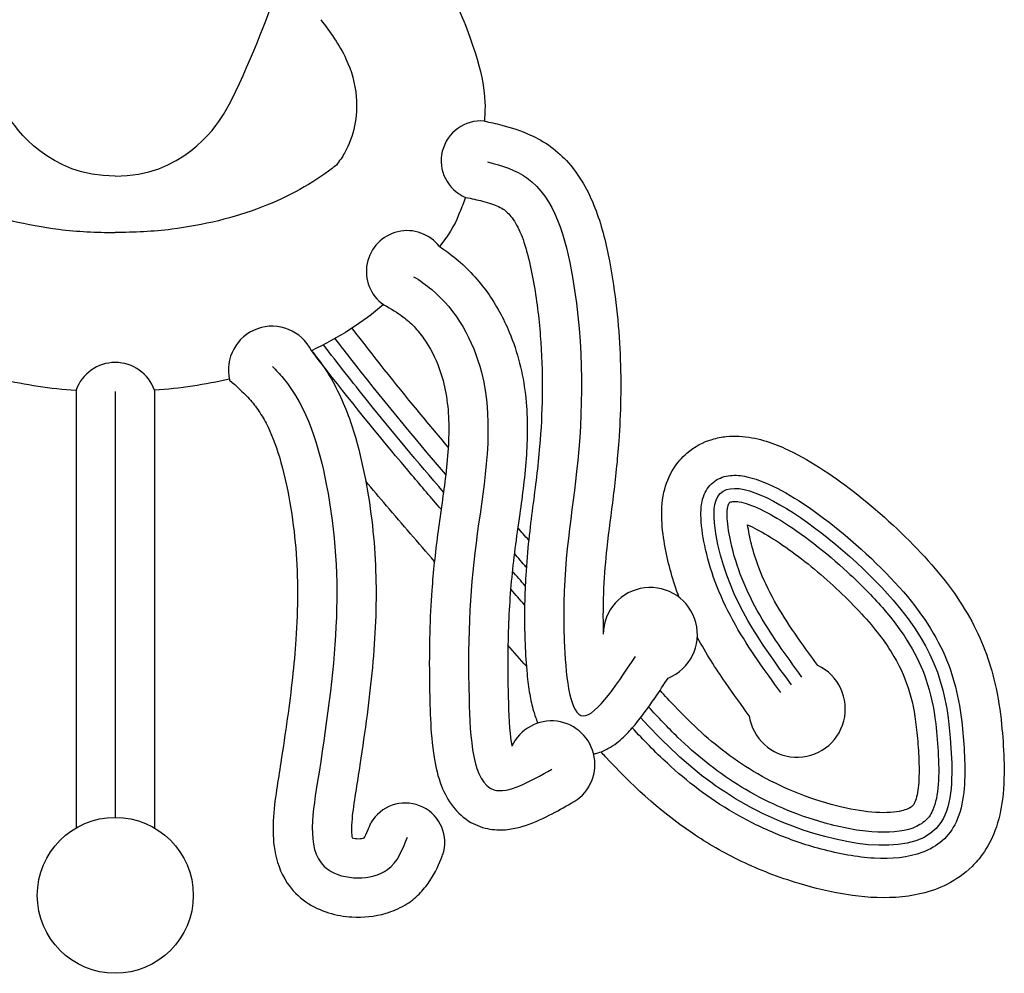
# Model space of a CAD drawing. Header units: millimetres. Extents: x 0 to 5.12, y 0.01 to 1.52.
# Tile 2 of 7: x 2.1383 to 2.1722, y 0.7148 to 0.7476. Entities that reach past the tile are written whole.
import ezdxf

# ---------------------------------------------------------------- set-up
doc = ezdxf.new("R2010")
doc.units = ezdxf.units.MM

msp = doc.modelspace()

# ---------------------------------------------------------------- linework, layer by layer
at = {"color": 7, "linetype": 'Continuous'}
for p, q in [((2.140254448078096, 0.7348639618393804), (2.140254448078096, 0.7198028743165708)), ((2.140254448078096, 0.7348639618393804), (2.140254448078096, 0.7198028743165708)), ((2.141604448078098, 0.7348218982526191), (2.141604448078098, 0.7201672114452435)), ((2.142954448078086, 0.7348639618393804), (2.142954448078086, 0.7198028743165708)), ((2.142954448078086, 0.7348639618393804), (2.142954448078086, 0.7198028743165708))]:
    msp.add_line(p, q, dxfattribs=at)
at = {"color": 252, "linetype": 'Continuous'}
msp.add_line((2.141604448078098, 0.7348218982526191), (2.141604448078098, 0.7201672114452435), dxfattribs=at)
at = {"color": 7, "linetype": 'Continuous'}
msp.add_circle((2.141604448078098, 0.7174839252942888), 0.002683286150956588, dxfattribs=at)
msp.add_circle((2.141604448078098, 0.7174839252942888), 0.002683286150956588, dxfattribs=at)
for centre, radius, start, end in [((2.154183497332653, 0.7427652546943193), 0.001367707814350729, 84.99559611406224, 247.2463397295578), ((2.151645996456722, 0.7389545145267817), 0.001403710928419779, 37.52317768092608, 234.5170590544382), ((2.147000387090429, 0.7355658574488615), 0.001502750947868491, 26.05522733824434, 193.3701013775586), ((2.141604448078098, 0.7343893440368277), 0.001431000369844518, 19.37008036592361, 160.6299196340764), ((2.160010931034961, 0.7264580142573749), 0.00161904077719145, 292.3448989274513, 179.3648767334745), ((2.165058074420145, 0.7238964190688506), 0.001660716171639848, 187.9625126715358, 64.52218050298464), ((2.156607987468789, 0.7219877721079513), 0.001498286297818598, 296.9891675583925, 155.278194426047), ((2.151579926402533, 0.7192939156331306), 0.001365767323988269, 347.4105269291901, 149.9813465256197)]:
    msp.add_arc(centre, radius, start, end, dxfattribs=at)
at = {"color": 7, "linetype": 'Continuous', "extrusion": (0, 0, -1)}
for start_param, end_param in [(0.6591177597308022, 0.949634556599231), (0.6591177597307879, 0.9496345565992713), (1.219819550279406, 1.444927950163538)]:
    msp.add_ellipse((2.141604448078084, 0.7429149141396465), major_axis=(0.01177129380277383, -0.0001872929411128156), ratio=0.6873884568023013, start_param=start_param, end_param=end_param, dxfattribs=at)
at = {"color": 7, "linetype": 'Continuous'}
msp.add_ellipse((2.141604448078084, 0.7429149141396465), major_axis=(-0.01177129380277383, -0.0001872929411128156), ratio=0.6873884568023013, start_param=1.219819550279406, end_param=1.444927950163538, dxfattribs=at)
for points, knots in [([(2.141604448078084, 0.7422384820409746), (2.139338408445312, 0.7422155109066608), (2.138193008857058, 0.7438574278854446), (2.137402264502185, 0.7451087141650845), (2.136462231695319, 0.7474238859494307), (2.136025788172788, 0.7486989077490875), (2.135589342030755, 0.7498732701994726), (2.135186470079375, 0.751047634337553), (2.134884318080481, 0.7518529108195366), (2.134048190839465, 0.7540529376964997), (2.133519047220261, 0.7555056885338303), (2.13244596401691, 0.7589802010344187), (2.13196850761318, 0.761014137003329), (2.130636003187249, 0.7675133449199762), (2.130024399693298, 0.7719344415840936), (2.129417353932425, 0.7763091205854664)], [0.09771276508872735, 0.09771276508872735, 0.09771276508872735, 0.09771276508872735, 0.8651173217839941, 0.8651173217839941, 2.038071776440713, 2.038071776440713, 3.001207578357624, 3.001207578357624, 3.964343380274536, 3.964343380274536, 5.890614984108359, 5.890614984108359, 8.529257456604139, 8.529257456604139, 14.44684566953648, 14.44684566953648, 14.44684566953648, 14.44684566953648]), ([(2.141604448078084, 0.7422384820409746), (2.143870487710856, 0.7422155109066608), (2.145015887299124, 0.7438574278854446), (2.145806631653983, 0.7451087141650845), (2.146746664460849, 0.7474238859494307), (2.147183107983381, 0.7486989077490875), (2.147619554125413, 0.7498732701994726), (2.148022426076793, 0.751047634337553), (2.148324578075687, 0.7518529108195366), (2.149160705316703, 0.7540529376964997), (2.149689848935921, 0.7555056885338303), (2.150762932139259, 0.7589802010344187), (2.151240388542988, 0.761014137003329), (2.152572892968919, 0.7675133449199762), (2.15318449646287, 0.7719344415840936), (2.153791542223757, 0.7763091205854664)], [0.09771276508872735, 0.09771276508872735, 0.09771276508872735, 0.09771276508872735, 0.8651173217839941, 0.8651173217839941, 2.038071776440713, 2.038071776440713, 3.001207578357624, 3.001207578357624, 3.964343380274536, 3.964343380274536, 5.890614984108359, 5.890614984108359, 8.529257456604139, 8.529257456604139, 14.44684566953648, 14.44684566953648, 14.44684566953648, 14.44684566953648]), ([(2.149043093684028, 0.7523500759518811), (2.152263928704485, 0.7506206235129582), (2.154243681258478, 0.746377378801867), (2.154364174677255, 0.7449322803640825), (2.154305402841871, 0.7441591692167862), (2.154302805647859, 0.744127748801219)], [0.2746638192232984, 0.2746638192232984, 0.2746638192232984, 0.2746638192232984, 1.0171180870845, 1.879659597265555, 1.916224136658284, 1.916224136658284, 1.916224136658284, 1.916224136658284]), ([(2.149043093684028, 0.7523500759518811), (2.152263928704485, 0.7506206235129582), (2.154243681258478, 0.746377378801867), (2.154364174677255, 0.7449322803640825), (2.154305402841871, 0.7441591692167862), (2.154302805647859, 0.744127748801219)], [0.2746638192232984, 0.2746638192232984, 0.2746638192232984, 0.2746638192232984, 1.0171180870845, 1.879659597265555, 1.916224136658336, 1.916224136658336, 1.916224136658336, 1.916224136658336]), ([(2.148676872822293, 0.7476181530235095), (2.149002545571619, 0.7471888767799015), (2.149581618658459, 0.7463855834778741), (2.150040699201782, 0.744774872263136), (2.149785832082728, 0.743423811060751), (2.149313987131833, 0.7427481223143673), (2.149212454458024, 0.7426157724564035)], [0.1075113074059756, 0.1075113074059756, 0.1075113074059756, 0.1075113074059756, 0.8198170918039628, 1.421316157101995, 2.299725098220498, 2.521896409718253, 2.521896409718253, 2.521896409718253, 2.521896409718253]), ([(2.148676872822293, 0.7476181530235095), (2.149002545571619, 0.7471888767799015), (2.149581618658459, 0.7463855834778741), (2.150040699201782, 0.744774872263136), (2.149785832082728, 0.743423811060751), (2.149313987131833, 0.7427481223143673), (2.149212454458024, 0.7426157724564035)], [0.1075113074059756, 0.1075113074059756, 0.1075113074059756, 0.1075113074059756, 0.8198170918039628, 1.421316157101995, 2.299725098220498, 2.521896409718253, 2.521896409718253, 2.521896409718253, 2.521896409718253]), ([(2.154302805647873, 0.744127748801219), (2.154495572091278, 0.7440880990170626), (2.154695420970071, 0.7440439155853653), (2.155219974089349, 0.7439081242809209), (2.155553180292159, 0.74380397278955), (2.156124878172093, 0.7435430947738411), (2.156362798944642, 0.7434104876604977), (2.156815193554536, 0.743080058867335), (2.157015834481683, 0.7428930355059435), (2.15764085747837, 0.7421871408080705), (2.157931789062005, 0.7416125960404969), (2.158359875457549, 0.7404629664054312), (2.158497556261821, 0.7398803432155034), (2.158710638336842, 0.7387607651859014), (2.15878890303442, 0.7382214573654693), (2.158908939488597, 0.7371484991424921), (2.158948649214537, 0.7366203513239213), (2.159016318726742, 0.7350648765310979), (2.158992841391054, 0.7340665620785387), (2.158879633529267, 0.732457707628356), (2.158810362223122, 0.7318210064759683), (2.158658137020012, 0.7306125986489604), (2.15857795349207, 0.7300347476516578), (2.158419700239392, 0.7285546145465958), (2.158358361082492, 0.7276256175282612), (2.158391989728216, 0.7264759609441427)], [0.1703617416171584, 0.1703617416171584, 0.1703617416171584, 0.1703617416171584, 0.4026137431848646, 0.4026137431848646, 0.7645694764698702, 0.7645694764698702, 1.014839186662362, 1.014839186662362, 1.265108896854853, 1.265108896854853, 1.903596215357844, 1.903596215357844, 2.542083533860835, 2.542083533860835, 3.180570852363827, 3.180570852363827, 3.819058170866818, 3.819058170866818, 5.0960328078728, 5.0960328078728, 5.98185724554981, 5.98185724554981, 6.867681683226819, 6.867681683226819, 8.172112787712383, 8.172112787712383, 8.172112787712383, 8.172112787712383]), ([(2.133996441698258, 0.7426157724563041), (2.134044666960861, 0.7425765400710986), (2.134093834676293, 0.742537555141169), (2.134806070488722, 0.7419873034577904), (2.135630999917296, 0.7415259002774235), (2.137511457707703, 0.7408029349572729), (2.138565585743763, 0.7405415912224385), (2.140301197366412, 0.7403274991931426), (2.140952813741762, 0.7402911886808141), (2.141604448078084, 0.7402973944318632)], [0.6859263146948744, 0.6859263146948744, 0.6859263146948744, 0.6859263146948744, 0.7108871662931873, 0.7108871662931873, 1.040704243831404, 1.040704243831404, 1.370521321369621, 1.370521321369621, 1.561705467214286, 1.561705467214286, 1.561705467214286, 1.561705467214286]), ([(2.133996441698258, 0.7426157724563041), (2.134044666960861, 0.7425765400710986), (2.134093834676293, 0.742537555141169), (2.134806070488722, 0.7419873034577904), (2.135630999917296, 0.7415259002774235), (2.137511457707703, 0.7408029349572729), (2.138565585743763, 0.7405415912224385), (2.140301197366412, 0.7403274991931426), (2.140952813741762, 0.7402911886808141), (2.141604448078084, 0.7402973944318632)], [0.6859263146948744, 0.6859263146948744, 0.6859263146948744, 0.6859263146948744, 0.7108871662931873, 0.7108871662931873, 1.040704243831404, 1.040704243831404, 1.370521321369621, 1.370521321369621, 1.561705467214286, 1.561705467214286, 1.561705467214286, 1.561705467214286]), ([(2.14921245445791, 0.7426157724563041), (2.149164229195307, 0.7425765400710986), (2.14911506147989, 0.742537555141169), (2.148402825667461, 0.7419873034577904), (2.147577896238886, 0.7415259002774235), (2.145697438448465, 0.7408029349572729), (2.14464331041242, 0.7405415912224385), (2.142907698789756, 0.7403274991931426), (2.14225608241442, 0.7402911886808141), (2.141604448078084, 0.7402973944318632)], [0.6859263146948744, 0.6859263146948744, 0.6859263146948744, 0.6859263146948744, 0.7108871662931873, 0.7108871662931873, 1.040704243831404, 1.040704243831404, 1.370521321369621, 1.370521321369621, 1.561705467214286, 1.561705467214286, 1.561705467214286, 1.561705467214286]), ([(2.14921245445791, 0.7426157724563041), (2.149164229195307, 0.7425765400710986), (2.14911506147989, 0.742537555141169), (2.148402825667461, 0.7419873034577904), (2.147577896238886, 0.7415259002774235), (2.145697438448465, 0.7408029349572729), (2.14464331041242, 0.7405415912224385), (2.142907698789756, 0.7403274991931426), (2.14225608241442, 0.7402911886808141), (2.141604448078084, 0.7402973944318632)], [0.6859263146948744, 0.6859263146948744, 0.6859263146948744, 0.6859263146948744, 0.7108871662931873, 0.7108871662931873, 1.040704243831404, 1.040704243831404, 1.370521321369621, 1.370521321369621, 1.561705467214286, 1.561705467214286, 1.561705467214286, 1.561705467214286]), ([(2.153654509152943, 0.7415039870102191), (2.153591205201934, 0.7413347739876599), (2.153408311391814, 0.7408655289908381), (2.153191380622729, 0.7403526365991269), (2.152759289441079, 0.7398094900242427)], [2.878169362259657, 2.878169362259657, 2.878169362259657, 2.878169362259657, 3.043502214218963, 3.323296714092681, 3.323296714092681, 3.323296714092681, 3.323296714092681]), ([(2.153654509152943, 0.7415039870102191), (2.153591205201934, 0.7413347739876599), (2.153408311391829, 0.7408655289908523), (2.153191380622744, 0.7403526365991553), (2.15275928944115, 0.7398094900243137)], [2.878169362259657, 2.878169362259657, 2.878169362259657, 2.878169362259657, 3.043502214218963, 3.32329671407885, 3.32329671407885, 3.32329671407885, 3.32329671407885]), ([(2.15275928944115, 0.7398094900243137), (2.152951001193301, 0.7396846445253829), (2.153142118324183, 0.7395468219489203), (2.153742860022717, 0.7390508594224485), (2.154102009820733, 0.7386538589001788), (2.154708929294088, 0.7378002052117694), (2.154958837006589, 0.7373418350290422), (2.155450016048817, 0.7361713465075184), (2.155628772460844, 0.7354351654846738), (2.155794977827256, 0.7340097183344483), (2.15579105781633, 0.7333137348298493), (2.155700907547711, 0.7319317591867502), (2.155608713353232, 0.7312487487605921), (2.155399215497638, 0.7297713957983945), (2.155296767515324, 0.7290351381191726), (2.15516079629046, 0.7275466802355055), (2.155121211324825, 0.7267952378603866), (2.155106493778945, 0.7255597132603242), (2.155107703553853, 0.7251626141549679), (2.155124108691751, 0.7241826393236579), (2.155138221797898, 0.723557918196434), (2.155204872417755, 0.7228902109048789), (2.155224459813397, 0.7227424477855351), (2.155247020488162, 0.7226143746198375)], [0.7578641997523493, 0.7578641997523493, 0.7578641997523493, 0.7578641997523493, 1.006303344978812, 1.006303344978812, 1.554438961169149, 1.554438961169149, 2.102574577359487, 2.102574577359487, 2.903895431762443, 2.903895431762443, 3.705216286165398, 3.705216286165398, 4.563308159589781, 4.563308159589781, 5.694373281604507, 5.694373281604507, 6.825438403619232, 6.825438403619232, 7.321259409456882, 7.321259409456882, 7.967559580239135, 7.967559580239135, 8.170161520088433, 8.170161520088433, 8.170161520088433, 8.170161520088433]), ([(2.15305831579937, 0.7329089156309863), (2.152700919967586, 0.7333310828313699), (2.152346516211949, 0.7337544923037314), (2.151226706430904, 0.7351123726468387), (2.150480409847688, 0.7360532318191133), (2.149748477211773, 0.7370027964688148)], [19.88117256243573, 19.88117256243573, 19.88117256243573, 19.88117256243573, 20.61813000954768, 20.61813000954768, 22.23739808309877, 22.23739808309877, 22.23739808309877, 22.23739808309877]), ([(2.148350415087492, 0.7362259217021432), (2.14847267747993, 0.7360827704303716), (2.148591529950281, 0.7359316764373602), (2.148888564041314, 0.7355118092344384), (2.149053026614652, 0.7352360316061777), (2.149487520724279, 0.7343953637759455), (2.149699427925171, 0.7338175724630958), (2.150029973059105, 0.7326829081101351), (2.15014864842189, 0.732130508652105), (2.150342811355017, 0.7310618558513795), (2.150416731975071, 0.730535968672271), (2.150575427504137, 0.7289723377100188), (2.150596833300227, 0.7279492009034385), (2.15053496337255, 0.7263907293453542), (2.150498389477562, 0.7258647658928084), (2.150350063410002, 0.724261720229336), (2.15019996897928, 0.7231597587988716), (2.149971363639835, 0.7216601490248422), (2.149919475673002, 0.7213304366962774), (2.149817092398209, 0.7206818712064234), (2.14977143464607, 0.7203759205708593), (2.149721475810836, 0.7198074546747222), (2.149733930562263, 0.7195640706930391), (2.149755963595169, 0.719459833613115)], [0.5482688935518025, 0.5482688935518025, 0.5482688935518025, 0.5482688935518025, 0.7468192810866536, 0.7468192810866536, 1.091234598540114, 1.091234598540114, 1.780065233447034, 1.780065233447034, 2.464346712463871, 2.464346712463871, 3.148628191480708, 3.148628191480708, 4.517191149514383, 4.517191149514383, 5.207634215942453, 5.207634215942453, 6.588520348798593, 6.588520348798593, 6.960904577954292, 6.960904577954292, 7.333288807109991, 7.333288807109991, 7.772669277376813, 7.772669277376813, 7.772669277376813, 7.772669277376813]), ([(2.161004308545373, 0.7277364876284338), (2.160900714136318, 0.7280110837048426), (2.160806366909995, 0.7282958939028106), (2.160645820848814, 0.7288682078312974), (2.160578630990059, 0.729150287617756), (2.16046562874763, 0.7297527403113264), (2.160420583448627, 0.7300763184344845), (2.160395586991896, 0.7306827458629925), (2.160400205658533, 0.7310013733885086), (2.160542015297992, 0.7316267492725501), (2.160654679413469, 0.7319256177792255), (2.1609469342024, 0.7323768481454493), (2.16109199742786, 0.7325491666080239), (2.161540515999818, 0.7329366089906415), (2.161843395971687, 0.7330875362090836), (2.162302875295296, 0.7332274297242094), (2.162470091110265, 0.7332583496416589), (2.162775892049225, 0.7332899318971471), (2.16292339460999, 0.7332921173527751), (2.16337778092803, 0.7332693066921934), (2.163644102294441, 0.7332128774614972), (2.164161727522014, 0.7330638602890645), (2.164406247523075, 0.7329687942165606), (2.16504567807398, 0.7326795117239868), (2.165434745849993, 0.7324604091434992), (2.166217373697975, 0.731962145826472), (2.166606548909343, 0.7316847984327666), (2.167824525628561, 0.7307431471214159), (2.168632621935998, 0.7300072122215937), (2.170011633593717, 0.7285334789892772), (2.170568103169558, 0.7278022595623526), (2.171411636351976, 0.7263076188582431), (2.171693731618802, 0.7255411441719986), (2.171977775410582, 0.7243070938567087), (2.172047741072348, 0.723834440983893), (2.172134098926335, 0.7229717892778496), (2.172160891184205, 0.7225919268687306), (2.172189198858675, 0.7217393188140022), (2.172186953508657, 0.7212712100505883), (2.172081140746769, 0.7204411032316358), (2.172007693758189, 0.7200763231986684), (2.171766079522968, 0.7194360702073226), (2.1716215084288, 0.7191512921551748), (2.171333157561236, 0.7187495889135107), (2.171214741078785, 0.7186097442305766), (2.170819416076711, 0.7182182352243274), (2.170527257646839, 0.718019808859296), (2.16993437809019, 0.7177185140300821), (2.169636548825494, 0.717616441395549), (2.169044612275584, 0.7174732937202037), (2.168750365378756, 0.7174332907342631), (2.167877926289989, 0.7173772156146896), (2.167315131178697, 0.7174213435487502), (2.16620018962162, 0.7175955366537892), (2.16565436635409, 0.7177280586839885), (2.164423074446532, 0.7181008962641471), (2.163759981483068, 0.7183621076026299), (2.162539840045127, 0.7189459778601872), (2.161978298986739, 0.7192715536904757), (2.160273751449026, 0.7204191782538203), (2.159318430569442, 0.7213359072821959), (2.158420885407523, 0.7223071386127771), (2.1583676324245, 0.7223652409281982), (2.158314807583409, 0.722423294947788)], [1.905898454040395, 1.905898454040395, 1.905898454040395, 1.905898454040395, 2.219378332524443, 2.219378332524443, 2.513922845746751, 2.513922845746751, 2.808467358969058, 2.808467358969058, 3.051050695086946, 3.051050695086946, 3.232941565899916, 3.232941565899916, 3.354549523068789, 3.354549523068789, 3.540514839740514, 3.540514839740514, 3.64692413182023, 3.64692413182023, 3.753333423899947, 3.753333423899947, 3.994153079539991, 3.994153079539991, 4.234972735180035, 4.234972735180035, 4.646295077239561, 4.646295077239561, 5.057617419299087, 5.057617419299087, 5.948652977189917, 5.948652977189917, 6.839688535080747, 6.839688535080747, 7.730724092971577, 7.730724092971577, 8.287253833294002, 8.287253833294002, 8.743291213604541, 8.743291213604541, 9.19932859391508, 9.19932859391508, 9.51413181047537, 9.51413181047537, 9.736667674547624, 9.736667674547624, 9.86593708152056, 9.86593708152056, 10.12447589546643, 10.12447589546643, 10.38301470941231, 10.38301470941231, 10.64155352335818, 10.64155352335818, 11.16310605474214, 11.16310605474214, 11.6846585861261, 11.6846585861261, 12.38836930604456, 12.38836930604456, 13.09208002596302, 13.09208002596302, 14.70363193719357, 14.70363193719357, 14.80624288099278, 14.80624288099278, 14.80624288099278, 14.80624288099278]), ([(2.152583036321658, 0.7289743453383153), (2.152031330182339, 0.7296083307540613), (2.151479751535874, 0.7302476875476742), (2.150693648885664, 0.7311738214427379), (2.150455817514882, 0.7314563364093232), (2.150219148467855, 0.7317399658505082)], [18.70348791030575, 18.70348791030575, 18.70348791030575, 18.70348791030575, 19.80901435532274, 19.80901435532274, 20.29105018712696, 20.29105018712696, 20.29105018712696, 20.29105018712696]), ([(2.163358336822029, 0.7302307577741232), (2.163553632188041, 0.7301482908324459), (2.163792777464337, 0.7300248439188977), (2.164575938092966, 0.7295554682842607), (2.165182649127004, 0.729109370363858), (2.166348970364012, 0.7281235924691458), (2.166910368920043, 0.7275821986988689), (2.167813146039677, 0.7265793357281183), (2.168144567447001, 0.7261302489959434), (2.168639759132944, 0.7252844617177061), (2.168806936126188, 0.7248855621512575), (2.169053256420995, 0.7240437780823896), (2.169130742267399, 0.7235989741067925), (2.169209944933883, 0.7228232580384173), (2.169229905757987, 0.722545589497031), (2.169259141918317, 0.7219427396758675), (2.169262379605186, 0.7216404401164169), (2.169226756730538, 0.7211122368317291), (2.169183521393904, 0.7208909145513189), (2.16910459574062, 0.7206632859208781), (2.169077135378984, 0.7206183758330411), (2.169040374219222, 0.7205703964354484), (2.169026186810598, 0.7205554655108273), (2.168958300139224, 0.7205043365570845), (2.168921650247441, 0.7204825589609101), (2.168809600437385, 0.7204330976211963), (2.168738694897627, 0.720408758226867), (2.16844026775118, 0.7203383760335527), (2.168127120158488, 0.7203150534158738), (2.167415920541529, 0.7203573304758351), (2.167013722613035, 0.7204217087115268), (2.16610751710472, 0.720634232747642), (2.165603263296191, 0.7207955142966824), (2.164676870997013, 0.7211582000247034), (2.164251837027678, 0.7213600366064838), (2.163461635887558, 0.7217983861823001), (2.163095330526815, 0.7220354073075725), (2.162056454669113, 0.7227951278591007), (2.161443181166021, 0.7233674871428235), (2.160680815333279, 0.7241698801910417), (2.160512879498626, 0.7243528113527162), (2.160345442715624, 0.7245392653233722)], [4.186368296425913, 4.186368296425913, 4.186368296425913, 4.186368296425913, 4.551213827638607, 4.551213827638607, 5.296780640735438, 5.296780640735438, 6.042347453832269, 6.042347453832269, 6.7879142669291, 6.7879142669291, 7.533481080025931, 7.533481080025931, 8.279047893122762, 8.279047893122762, 8.658546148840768, 8.658546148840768, 9.074394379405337, 9.074394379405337, 9.490242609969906, 9.490242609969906, 9.761110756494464, 9.761110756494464, 9.969342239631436, 9.969342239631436, 10.17757372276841, 10.17757372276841, 10.38580520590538, 10.38580520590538, 10.90445491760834, 10.90445491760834, 11.42310462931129, 11.42310462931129, 12.04707909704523, 12.04707909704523, 12.67105356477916, 12.67105356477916, 13.29502803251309, 13.29502803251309, 14.54297696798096, 14.54297696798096, 14.9006944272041, 14.9006944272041, 14.9006944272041, 14.9006944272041]), ([(2.165772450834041, 0.7253956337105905), (2.165497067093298, 0.7257713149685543), (2.165228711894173, 0.7261377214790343), (2.164476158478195, 0.7272350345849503), (2.164045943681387, 0.7279620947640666), (2.16364491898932, 0.7290232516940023), (2.163559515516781, 0.7292919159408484), (2.163434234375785, 0.7297896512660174), (2.163386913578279, 0.7300224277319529), (2.163358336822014, 0.7302307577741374)], [0, 0, 0, 0, 0.6346481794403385, 0.6346481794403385, 1.903944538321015, 1.903944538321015, 2.311421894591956, 2.311421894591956, 2.634274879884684, 2.634274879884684, 2.634274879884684, 2.634274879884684]), ([(2.16341336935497, 0.7236663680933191), (2.163147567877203, 0.7240289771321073), (2.162870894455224, 0.724405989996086), (2.162263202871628, 0.7252880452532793), (2.161931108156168, 0.7258054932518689), (2.161627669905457, 0.7263717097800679)], [0, 0, 0, 0, 0.6126503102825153, 0.6126503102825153, 1.351023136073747, 1.351023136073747, 1.351023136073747, 1.351023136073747]), ([(2.15016619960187, 0.7194604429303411), (2.150192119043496, 0.7194991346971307), (2.150245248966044, 0.719599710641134), (2.150334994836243, 0.7198174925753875), (2.150364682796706, 0.7198933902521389), (2.150397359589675, 0.7199771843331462)], [9.364074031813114, 9.364074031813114, 9.364074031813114, 9.364074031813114, 9.621441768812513, 9.621441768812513, 9.734607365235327, 9.734607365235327, 9.734607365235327, 9.734607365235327]), ([(2.149755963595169, 0.719459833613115), (2.149809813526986, 0.7194450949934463), (2.149891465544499, 0.7194332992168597), (2.150052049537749, 0.7194338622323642), (2.150129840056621, 0.7194485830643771), (2.150166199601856, 0.7194604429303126)], [8.47503710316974, 8.47503710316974, 8.47503710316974, 8.47503710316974, 8.711111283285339, 8.711111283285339, 8.963910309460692, 8.963910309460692, 8.963910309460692, 8.963910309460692])]:
    msp.add_open_spline(points, degree=3, knots=knots, dxfattribs=at)
at = {"color": 252, "linetype": 'Continuous'}
for points, knots in [([(2.154413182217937, 0.742720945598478), (2.15491582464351, 0.7426008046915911), (2.156574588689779, 0.7420458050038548), (2.157774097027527, 0.7376325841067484), (2.157655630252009, 0.7321137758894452), (2.156809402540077, 0.7280057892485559), (2.157350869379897, 0.7224701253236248), (2.15877213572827, 0.7246091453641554), (2.1595020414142, 0.7257076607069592)], [0.3366269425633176, 0.3366269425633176, 0.3366269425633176, 0.3366269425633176, 1.000354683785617, 2.669976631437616, 5.642698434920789, 8.24227499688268, 9.408303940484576, 10.63934180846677, 10.63934180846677, 10.63934180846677, 10.63934180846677]), ([(2.15365450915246, 0.7415039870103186), (2.153866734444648, 0.7414612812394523), (2.154063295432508, 0.7414189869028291), (2.154461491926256, 0.7413148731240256), (2.154647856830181, 0.741250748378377), (2.154870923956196, 0.7411464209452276), (2.154937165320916, 0.7411074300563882), (2.155089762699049, 0.7409982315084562), (2.155191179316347, 0.7408956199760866), (2.155400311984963, 0.740588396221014), (2.155504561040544, 0.7403848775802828), (2.155781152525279, 0.739665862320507), (2.155919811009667, 0.7390390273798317), (2.156131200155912, 0.7377585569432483), (2.156202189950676, 0.7371273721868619), (2.156329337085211, 0.7352665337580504), (2.156299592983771, 0.7340694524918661), (2.156144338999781, 0.7322279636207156), (2.15605611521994, 0.7315584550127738), (2.155871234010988, 0.7301242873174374), (2.155777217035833, 0.7293598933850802), (2.155705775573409, 0.7281760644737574), (2.155692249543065, 0.7278463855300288), (2.155678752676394, 0.7270676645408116), (2.155682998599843, 0.726610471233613), (2.155716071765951, 0.7257907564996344), (2.155736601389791, 0.7254433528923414), (2.155793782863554, 0.7248646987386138), (2.155823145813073, 0.7246315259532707), (2.155896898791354, 0.7242079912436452), (2.155937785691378, 0.7240168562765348), (2.15603380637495, 0.7236895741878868), (2.156079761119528, 0.7235548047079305), (2.156144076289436, 0.7234124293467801)], [0.1228618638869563, 0.1228618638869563, 0.1228618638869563, 0.1228618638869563, 0.410332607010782, 0.410332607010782, 0.7783955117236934, 0.7783955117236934, 1.004378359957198, 1.004378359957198, 1.440486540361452, 1.440486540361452, 1.876594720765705, 1.876594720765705, 2.727708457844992, 2.727708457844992, 3.57882219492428, 3.57882219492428, 5.281049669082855, 5.281049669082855, 6.338699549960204, 6.338699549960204, 7.396349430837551, 7.396349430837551, 7.781660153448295, 7.781660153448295, 8.26410121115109, 8.26410121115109, 8.589035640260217, 8.589035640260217, 8.811356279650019, 8.811356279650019, 8.99987093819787, 8.99987093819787, 9.129644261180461, 9.129644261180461, 9.129644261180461, 9.129644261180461]), ([(2.151869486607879, 0.7387743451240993), (2.152088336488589, 0.7386409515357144), (2.153199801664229, 0.7378689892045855), (2.154897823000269, 0.7348322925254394), (2.153912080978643, 0.7296644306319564), (2.153659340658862, 0.7256880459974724), (2.153948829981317, 0.720311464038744), (2.155865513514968, 0.7213980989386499), (2.156622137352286, 0.7218270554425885)], [0.6772213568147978, 0.6772213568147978, 0.6772213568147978, 0.6772213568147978, 1.020079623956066, 2.495188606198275, 4.962167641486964, 7.494733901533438, 8.936773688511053, 9.877312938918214, 9.877312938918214, 9.877312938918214, 9.877312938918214]), ([(2.150831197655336, 0.737811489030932), (2.150833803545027, 0.7378101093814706), (2.150836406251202, 0.7378087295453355), (2.15109235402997, 0.7376728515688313), (2.151314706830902, 0.7375369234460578), (2.151640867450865, 0.7372908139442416), (2.151762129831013, 0.7371823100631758), (2.152001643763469, 0.7369303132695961), (2.152115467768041, 0.7367905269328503), (2.152433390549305, 0.7363363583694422), (2.152613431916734, 0.7359867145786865), (2.152951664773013, 0.7350648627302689), (2.153049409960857, 0.7344793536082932), (2.153095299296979, 0.7332062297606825), (2.153042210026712, 0.7325261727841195), (2.152880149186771, 0.7311953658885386), (2.152777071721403, 0.7305442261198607), (2.152608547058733, 0.7292571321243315), (2.152541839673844, 0.7286306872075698), (2.152459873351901, 0.7275112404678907), (2.152435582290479, 0.7270281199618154), (2.152407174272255, 0.725977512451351), (2.152404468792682, 0.7254066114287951), (2.152419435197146, 0.724402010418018), (2.152427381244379, 0.7239962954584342), (2.152467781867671, 0.7231253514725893), (2.152500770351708, 0.7226726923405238), (2.152628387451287, 0.7218978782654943), (2.152701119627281, 0.7215739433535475), (2.152922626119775, 0.7210041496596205), (2.153044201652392, 0.7207585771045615), (2.153387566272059, 0.7203270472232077), (2.153585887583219, 0.720139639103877), (2.154036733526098, 0.7198824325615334), (2.154273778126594, 0.7198003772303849), (2.154711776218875, 0.719728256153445), (2.154912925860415, 0.7197307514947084), (2.155275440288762, 0.719769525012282), (2.155438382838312, 0.7198059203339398), (2.155946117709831, 0.7199519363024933), (2.156247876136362, 0.7200932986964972), (2.156801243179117, 0.7203761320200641), (2.157051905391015, 0.7205188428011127), (2.1572879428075, 0.7206526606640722)], [0.4696687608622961, 0.4696687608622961, 0.4696687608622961, 0.4696687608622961, 0.4742252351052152, 0.4742252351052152, 0.918298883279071, 0.918298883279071, 1.244810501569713, 1.244810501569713, 1.571322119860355, 1.571322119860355, 2.224345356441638, 2.224345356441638, 3.199853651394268, 3.199853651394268, 4.175361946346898, 4.175361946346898, 5.062114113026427, 5.062114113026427, 5.948866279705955, 5.948866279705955, 6.595999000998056, 6.595999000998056, 7.285841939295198, 7.285841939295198, 7.715738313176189, 7.715738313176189, 8.14563468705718, 8.14563468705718, 8.456362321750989, 8.456362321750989, 8.679349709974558, 8.679349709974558, 8.852420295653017, 8.852420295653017, 8.989364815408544, 8.989364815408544, 9.126309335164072, 9.126309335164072, 9.263253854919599, 9.263253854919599, 9.583901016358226, 9.583901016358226, 9.877312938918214, 9.877312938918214, 9.877312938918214, 9.877312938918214]), ([(2.152896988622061, 0.731363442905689), (2.152009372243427, 0.7323979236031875), (2.15060006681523, 0.734076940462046), (2.149263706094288, 0.7357833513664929), (2.148765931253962, 0.7364316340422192)], [19.40703736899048, 19.40703736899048, 19.40703736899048, 19.40703736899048, 21.2085388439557, 22.30296705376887, 22.30296705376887, 22.30296705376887, 22.30296705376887]), ([(2.15297359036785, 0.7319659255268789), (2.15184150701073, 0.7332915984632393), (2.15073645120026, 0.7346310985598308), (2.149506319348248, 0.7362083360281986), (2.149335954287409, 0.7364284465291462), (2.149166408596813, 0.7366489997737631)], [19.58694593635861, 19.58694593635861, 19.58694593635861, 19.58694593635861, 21.89716865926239, 21.89716865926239, 22.27094613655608, 22.27094613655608, 22.27094613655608, 22.27094613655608]), ([(2.152813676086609, 0.7307701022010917), (2.152477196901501, 0.7311606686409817), (2.152141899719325, 0.731552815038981), (2.150808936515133, 0.7331281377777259), (2.149831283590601, 0.7343256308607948), (2.148710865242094, 0.7357654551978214), (2.148532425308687, 0.7359965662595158), (2.148354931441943, 0.736228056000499)], [19.23294963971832, 19.23294963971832, 19.23294963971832, 19.23294963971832, 19.91288840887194, 19.91288840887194, 21.95318071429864, 21.95318071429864, 22.34248294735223, 22.34248294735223, 22.34248294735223, 22.34248294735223]), ([(2.147015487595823, 0.7356821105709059), (2.147141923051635, 0.7355551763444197), (2.148156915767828, 0.7344643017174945), (2.149654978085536, 0.7293816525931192), (2.14909298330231, 0.7245166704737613), (2.148015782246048, 0.7180478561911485), (2.151056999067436, 0.7179529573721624), (2.151487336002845, 0.7190564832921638), (2.15165510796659, 0.7194867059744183)], [0.3454199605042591, 0.3454199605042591, 0.3454199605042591, 0.3454199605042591, 0.5843569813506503, 2.338578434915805, 6.912108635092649, 8.244273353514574, 9.153582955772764, 9.734607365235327, 9.734607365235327, 9.734607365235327, 9.734607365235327]), ([(2.14553836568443, 0.7352183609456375), (2.145776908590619, 0.7350011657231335), (2.145989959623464, 0.7348054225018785), (2.146295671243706, 0.7344820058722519), (2.146401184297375, 0.7343539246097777), (2.146607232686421, 0.7340602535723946), (2.14670349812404, 0.7339002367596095), (2.146972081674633, 0.7333840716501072), (2.14712356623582, 0.7329914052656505), (2.147400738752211, 0.7320696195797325), (2.147517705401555, 0.7315250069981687), (2.14770308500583, 0.7304644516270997), (2.147769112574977, 0.7299467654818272), (2.147898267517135, 0.7284009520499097), (2.147892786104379, 0.7273788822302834), (2.147788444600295, 0.7258600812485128), (2.147748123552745, 0.725420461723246), (2.147598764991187, 0.7240589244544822), (2.14746118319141, 0.7230941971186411), (2.147251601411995, 0.7217437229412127), (2.147201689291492, 0.721440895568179), (2.147102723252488, 0.7207773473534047), (2.147056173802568, 0.7204244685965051), (2.147022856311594, 0.7197290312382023), (2.147027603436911, 0.7193898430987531), (2.147152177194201, 0.7186680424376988), (2.147275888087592, 0.7182764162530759), (2.147687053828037, 0.7176645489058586), (2.147906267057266, 0.7174368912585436), (2.148416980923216, 0.7170819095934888), (2.148680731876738, 0.7169655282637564), (2.149209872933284, 0.7168026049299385), (2.149476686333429, 0.716756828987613), (2.150134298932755, 0.7167164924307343), (2.150528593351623, 0.7167512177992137), (2.151141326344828, 0.7169334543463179), (2.151357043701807, 0.717022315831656), (2.151742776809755, 0.7172521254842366), (2.151914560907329, 0.7173862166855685), (2.152194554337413, 0.7176638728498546), (2.15230895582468, 0.7178088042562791), (2.152626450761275, 0.718279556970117), (2.152749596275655, 0.7185839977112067), (2.152871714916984, 0.7188906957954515), (2.15289285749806, 0.7189449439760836), (2.152912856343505, 0.7189962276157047)], [0, 0, 0, 0, 0.4275306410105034, 0.4275306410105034, 0.7555558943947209, 0.7555558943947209, 1.083581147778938, 1.083581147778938, 1.739631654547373, 1.739631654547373, 2.522717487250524, 2.522717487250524, 3.305803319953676, 3.305803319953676, 4.871974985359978, 4.871974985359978, 5.489165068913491, 5.489165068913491, 6.723545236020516, 6.723545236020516, 7.076368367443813, 7.076368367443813, 7.42919149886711, 7.42919149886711, 7.736702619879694, 7.736702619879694, 8.04421374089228, 8.04421374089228, 8.247125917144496, 8.247125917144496, 8.450038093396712, 8.450038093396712, 8.652950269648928, 8.652950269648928, 8.94527591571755, 8.94527591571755, 9.102292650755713, 9.102292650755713, 9.231936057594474, 9.231936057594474, 9.361579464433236, 9.361579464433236, 9.665347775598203, 9.665347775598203, 9.734607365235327, 9.734607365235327, 9.734607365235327, 9.734607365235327]), ([(2.164865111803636, 0.7247305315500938), (2.163814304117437, 0.7261640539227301), (2.162496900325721, 0.7279612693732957), (2.161819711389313, 0.7332563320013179), (2.16944567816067, 0.7276723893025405), (2.170398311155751, 0.7238204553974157), (2.170428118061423, 0.7185798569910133), (2.163806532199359, 0.7196308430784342), (2.161050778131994, 0.7220962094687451), (2.159678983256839, 0.7235987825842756)], [0, 0, 0, 0, 2.421317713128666, 3.03562029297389, 6.127546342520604, 8.559910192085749, 9.705924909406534, 11.97187578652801, 14.78369596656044, 14.78369596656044, 14.78369596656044, 14.78369596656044]), ([(2.164502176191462, 0.7244644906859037), (2.164232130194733, 0.724832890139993), (2.163959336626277, 0.7252049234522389), (2.163165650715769, 0.7263592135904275), (2.162668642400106, 0.7271806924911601), (2.16214624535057, 0.7285229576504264), (2.162014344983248, 0.7289437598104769), (2.161834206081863, 0.72974034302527), (2.161770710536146, 0.7301109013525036), (2.161744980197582, 0.7307180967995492), (2.161759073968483, 0.7309702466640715), (2.161902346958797, 0.7313929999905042), (2.162015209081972, 0.7315688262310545), (2.162323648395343, 0.7318223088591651), (2.162510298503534, 0.7318943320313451), (2.162877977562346, 0.7319508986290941), (2.163061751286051, 0.7319402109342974), (2.16360538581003, 0.7318434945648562), (2.163976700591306, 0.7316960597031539), (2.164763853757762, 0.7312929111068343), (2.165177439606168, 0.7310350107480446), (2.166593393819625, 0.7300378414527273), (2.167622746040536, 0.7291249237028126), (2.169233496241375, 0.7273731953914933), (2.169781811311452, 0.7265602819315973), (2.170497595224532, 0.7249206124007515), (2.170666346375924, 0.7240966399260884), (2.17078773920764, 0.7228616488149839), (2.170812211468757, 0.7225112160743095), (2.17083793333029, 0.7217725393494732), (2.170835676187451, 0.7213907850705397), (2.170753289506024, 0.7206660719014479), (2.170678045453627, 0.720320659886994), (2.170416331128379, 0.7197615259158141), (2.170251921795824, 0.7195385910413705), (2.169856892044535, 0.7191916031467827), (2.169628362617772, 0.7190620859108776), (2.16887999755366, 0.7187755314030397), (2.168309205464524, 0.7187285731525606), (2.16711673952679, 0.7187946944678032), (2.166492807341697, 0.7189110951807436), (2.165324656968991, 0.7192257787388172), (2.164781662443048, 0.7194156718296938), (2.163780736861, 0.7198357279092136), (2.163316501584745, 0.7200689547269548), (2.162015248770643, 0.7208257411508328), (2.161270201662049, 0.7214063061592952), (2.160171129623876, 0.7224202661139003), (2.159773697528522, 0.7228294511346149), (2.159391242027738, 0.7232465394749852)], [0, 0, 0, 0, 0.6222519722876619, 0.6222519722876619, 1.866755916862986, 1.866755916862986, 2.393599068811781, 2.393599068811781, 2.806633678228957, 2.806633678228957, 3.112376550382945, 3.112376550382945, 3.364229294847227, 3.364229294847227, 3.61608203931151, 3.61608203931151, 3.867934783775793, 3.867934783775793, 4.353493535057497, 4.353493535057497, 4.839052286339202, 4.839052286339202, 5.991983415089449, 5.991983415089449, 7.144914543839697, 7.144914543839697, 8.297845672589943, 8.297845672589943, 8.734990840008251, 8.734990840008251, 9.172136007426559, 9.172136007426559, 9.5891989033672, 9.5891989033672, 9.90943273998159, 9.90943273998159, 10.22966657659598, 10.22966657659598, 10.89102990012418, 10.89102990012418, 11.55239322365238, 11.55239322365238, 12.1602140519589, 12.1602140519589, 12.76803488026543, 12.76803488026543, 13.98367653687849, 13.98367653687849, 14.75372667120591, 14.75372667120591, 14.75372667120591, 14.75372667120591]), ([(2.165228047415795, 0.7249965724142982), (2.16495188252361, 0.725373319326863), (2.164678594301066, 0.7257462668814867), (2.163900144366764, 0.7268817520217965), (2.163437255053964, 0.7276597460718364), (2.16295527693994, 0.7289403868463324), (2.162829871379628, 0.7293697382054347), (2.162685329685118, 0.7301155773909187), (2.162649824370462, 0.7304121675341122), (2.162654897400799, 0.7307538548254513), (2.162669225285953, 0.7308465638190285), (2.162703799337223, 0.730958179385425), (2.162720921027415, 0.7309804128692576), (2.162744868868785, 0.7310053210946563), (2.162754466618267, 0.7310129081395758), (2.162816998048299, 0.7310327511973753), (2.162870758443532, 0.7310414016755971), (2.163096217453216, 0.7310308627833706), (2.163324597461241, 0.7309750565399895), (2.163858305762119, 0.7307547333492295), (2.164164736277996, 0.7305933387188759), (2.165225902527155, 0.7299402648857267), (2.166054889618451, 0.7292906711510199), (2.167238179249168, 0.7281994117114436), (2.167649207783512, 0.7277803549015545), (2.16877428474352, 0.7264905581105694), (2.169218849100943, 0.7257214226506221), (2.169659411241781, 0.7244368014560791), (2.169762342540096, 0.7239350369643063), (2.169870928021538, 0.7230380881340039), (2.16989979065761, 0.7226691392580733), (2.169936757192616, 0.721903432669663), (2.169939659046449, 0.7215159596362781), (2.169871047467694, 0.7208409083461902), (2.169800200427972, 0.7205524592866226), (2.169617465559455, 0.720192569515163), (2.169521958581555, 0.7200825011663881), (2.16926133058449, 0.7198889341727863), (2.169096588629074, 0.7198107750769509), (2.168507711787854, 0.7196448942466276), (2.167989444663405, 0.7196258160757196), (2.166858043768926, 0.7197518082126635), (2.166245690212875, 0.7198934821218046), (2.16515480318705, 0.7202373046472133), (2.16467643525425, 0.7204247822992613), (2.163795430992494, 0.7208341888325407), (2.163387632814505, 0.7210582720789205), (2.162240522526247, 0.7217801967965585), (2.161577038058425, 0.7223279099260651), (2.160612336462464, 0.7232567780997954), (2.160278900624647, 0.7236073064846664), (2.159951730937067, 0.7239677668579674)], [0, 0, 0, 0, 0.6363514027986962, 0.6363514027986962, 1.909054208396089, 1.909054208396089, 2.493597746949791, 2.493597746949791, 2.880080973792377, 2.880080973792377, 3.097779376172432, 3.097779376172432, 3.315477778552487, 3.315477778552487, 3.533176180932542, 3.533176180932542, 3.750874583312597, 3.750874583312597, 4.170988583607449, 4.170988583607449, 4.591102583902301, 4.591102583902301, 5.546038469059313, 5.546038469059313, 6.112580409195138, 6.112580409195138, 7.389571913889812, 7.389571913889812, 8.172534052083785, 8.172534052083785, 8.66039474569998, 8.66039474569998, 9.148255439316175, 9.148255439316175, 9.61726919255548, 9.61726919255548, 9.975496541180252, 9.975496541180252, 10.33372388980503, 10.33372388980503, 11.03355764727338, 11.03355764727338, 11.73339140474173, 11.73339140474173, 12.33569858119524, 12.33569858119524, 12.93800575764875, 12.93800575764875, 14.14262011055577, 14.14262011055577, 14.82508220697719, 14.82508220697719, 14.82508220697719, 14.82508220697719]), ([(2.155685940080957, 0.7274819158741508), (2.155533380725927, 0.727655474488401), (2.155380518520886, 0.7278293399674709), (2.155220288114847, 0.7280116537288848), (2.155213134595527, 0.7280197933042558), (2.155205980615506, 0.7280279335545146)], [17.30312170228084, 17.30312170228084, 17.30312170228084, 17.30312170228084, 17.61214403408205, 17.61214403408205, 17.62658413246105, 17.62658413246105, 17.62658413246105, 17.62658413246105]), ([(2.158062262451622, 0.7223482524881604), (2.158098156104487, 0.7223560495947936), (2.158132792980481, 0.7223647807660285), (2.158317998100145, 0.7224171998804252), (2.158443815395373, 0.7224738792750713), (2.158783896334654, 0.7226586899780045), (2.158944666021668, 0.7227946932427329), (2.159235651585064, 0.7230687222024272), (2.159362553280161, 0.7232097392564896), (2.159725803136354, 0.7236454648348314), (2.159949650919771, 0.7239593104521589), (2.160326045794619, 0.7245083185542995), (2.160477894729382, 0.724736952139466), (2.160626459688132, 0.7249605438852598)], [9.549027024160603, 9.549027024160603, 9.549027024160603, 9.549027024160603, 9.568096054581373, 9.568096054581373, 9.655154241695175, 9.655154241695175, 9.840380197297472, 9.840380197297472, 10.02560615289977, 10.02560615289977, 10.38877643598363, 10.38877643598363, 10.63934180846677, 10.63934180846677, 10.63934180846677, 10.63934180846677])]:
    msp.add_open_spline(points, degree=3, knots=knots, dxfattribs=at)
at = {"color": 7, "linetype": 'Continuous'}
for points in [[(2.155827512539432, 0.7297071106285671), (2.155702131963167, 0.7298500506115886), (2.155576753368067, 0.7299931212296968), (2.155451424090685, 0.7301363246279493)], [(2.155746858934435, 0.7253659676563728), (2.155537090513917, 0.7256057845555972), (2.155325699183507, 0.7258468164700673), (2.155113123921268, 0.726088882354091)]]:
    msp.add_open_spline(points, degree=3, dxfattribs=at)
at = {"color": 252, "linetype": 'Continuous'}
for points in [[(2.155743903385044, 0.7287792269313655), (2.155607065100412, 0.728934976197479), (2.155470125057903, 0.7290909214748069), (2.155333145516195, 0.7292470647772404)], [(2.155706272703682, 0.728140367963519), (2.155558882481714, 0.7283080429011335), (2.155411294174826, 0.7284759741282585), (2.155263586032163, 0.7286441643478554)]]:
    msp.add_open_spline(points, degree=3, dxfattribs=at)

doc.saveas('drawing.dxf')
